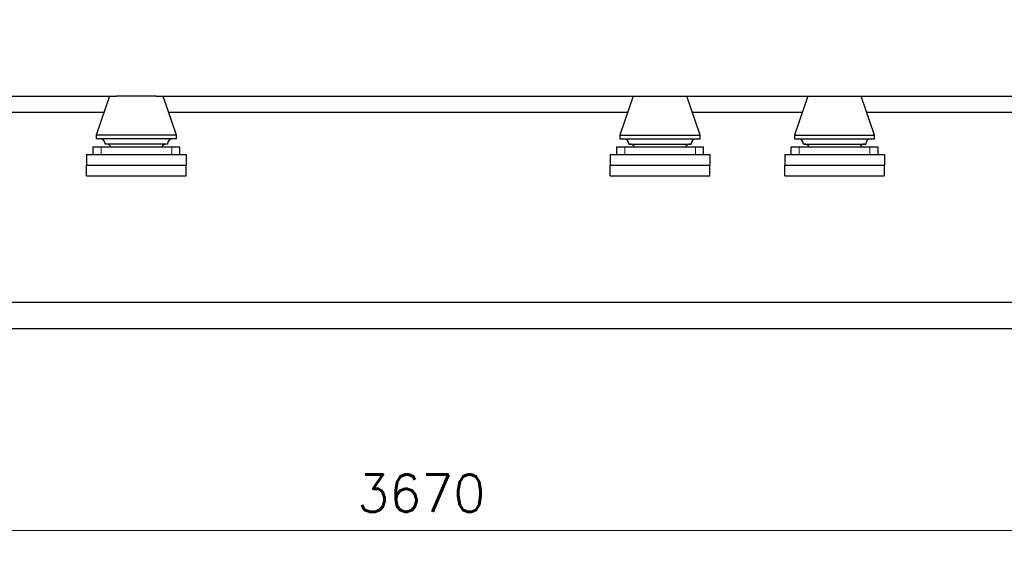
# Model space of a CAD drawing. Header units: inches. Extents: x 0 to 17820, y -10 to 12600.
# Tile 112 of 125: x 13350 to 16114, y 6923 to 8388. Entities that reach past the tile are written whole.
import ezdxf

# ---------------------------------------------------------------- set-up
doc = ezdxf.new("R2010")
doc.units = ezdxf.units.IN
doc.layers.add('1', color=7, linetype='Continuous', true_color=0xffffff)
doc.layers.add('254', color=7, linetype='Continuous', true_color=0xffffff)
doc.styles.add('latin_extended', font='simplex.shx')
doc.dimstyles.get("Standard").update_dxf_attribs({"dimtxt": 0.18, "dimasz": 0.18, "dimexe": 0.18, "dimexo": 0.0625, "dimgap": 0.09, "dimtad": 0, "dimtih": 1, "dimtoh": 1, "dimdec": 4, "dimzin": 0, "dimdsep": 46, "dimtxsty": 'Standard', "dimcen": 0.09, "dimadec": 0, "dimazin": 0, "dimtfac": 1, "dimtdec": 4, "dimtofl": 0, "dimtmove": 0, "dimatfit": 3, "dimfxl": 1, "dimtolj": 1, "dimtzin": 0, "dimarcsym": 0})

# ---------------------------------------------------------------- blocks, each defined once
blk = doc.blocks.new('_U5')
at = {"layer": '254', "color": 3, "linetype": 'Continuous', "lineweight": 13, "transparency": 16777216}
for p, q in [((12647.1, 8393.6), (12647.1, 6922.7)), ((16317.1, 8393.6), (16317.1, 6922.7)), ((12752.1, 6952.7), (16212.1, 6952.7))]:
    blk.add_line(p, q, dxfattribs=at)
at = {"layer": '254', "color": 3, "transparency": 16777216}
for points in [[(12752.1, 6970.2), (12752.1, 6935.2), (12647.1, 6952.7)], [(16212.1, 6935.2), (16212.1, 6970.2), (16317.1, 6952.7)]]:
    blk.add_solid(points, dxfattribs=at)
at = {"layer": 'Defpoints', "color": 0, "transparency": 16777216}
for p in [(12647.1, 8423.6), (16317.1, 8423.6), (16317.1, 6952.7)]:
    blk.add_point(p, dxfattribs=at)
at = {"layer": '254', "color": 2, "lineweight": 13, "transparency": 16777216, "insert": (14297.1, 7110.2), "char_height": 105, "attachment_point": 1, "style": 'latin_extended'}
blk.add_mtext('\\A1;3670', dxfattribs=at)

msp = doc.modelspace()

# ---------------------------------------------------------------- linework, layer by layer
at = {"layer": '1', "color": 2, "linetype": 'Continuous', "lineweight": 25}
for p, q in [((13243.032, 8173.649), (13621.271, 8173.649)), ((13602.116, 8173.649), (13564.616, 8063.649)), ((13677.116, 8173.649), (13621.209, 8173.649)), ((13733.022, 8173.649), (13677.116, 8173.649)), ((13733.034, 8173.649), (15091.164, 8173.649)), ((13789.616, 8063.649), (13752.116, 8173.649)), ((15072.116, 8173.649), (15034.616, 8063.649)), ((15091.214, 8173.649), (15203.017, 8173.649)), ((15202.984, 8173.649), (15581.166, 8173.649)), ((15259.616, 8063.649), (15222.116, 8173.649)), ((15562.116, 8173.649), (15524.616, 8063.649)), ((15581.214, 8173.649), (15693.017, 8173.649)), ((15692.986, 8173.649), (16317.116, 8173.649)), ((15749.616, 8063.649), (15712.116, 8173.649)), ((13277.508, 8128.649), (13586.827, 8128.649)), ((13767.483, 8128.649), (15056.752, 8128.649)), ((15237.408, 8128.649), (15546.727, 8128.649)), ((15727.442, 8128.649), (16317.116, 8128.649)), ((13677.116, 8063.649), (13564.616, 8063.649)), ((13564.616, 8063.649), (13564.616, 8053.649)), ((13677.116, 8053.649), (13564.616, 8053.649)), ((13789.616, 8063.649), (13677.116, 8063.649)), ((13789.616, 8053.649), (13677.116, 8053.649)), ((13789.616, 8053.649), (13789.616, 8063.649)), ((15034.616, 8063.649), (15259.616, 8063.649)), ((15034.616, 8063.649), (15034.616, 8053.649)), ((15034.616, 8053.649), (15259.616, 8053.649)), ((15259.616, 8053.649), (15259.616, 8063.649)), ((15524.616, 8063.649), (15749.616, 8063.649)), ((15524.616, 8063.649), (15524.616, 8053.649)), ((15524.616, 8053.649), (15749.616, 8053.649)), ((15749.616, 8053.649), (15749.616, 8063.649)), ((13577.922, 8029.649), (13554.616, 8029.649)), ((13554.616, 8029.649), (13554.616, 8009.649)), ((13776.309, 8029.649), (13577.922, 8029.649)), ((13677.116, 8038.649), (13589.616, 8038.649)), ((13764.616, 8038.649), (13677.116, 8038.649)), ((13799.616, 8029.649), (13776.309, 8029.649)), ((13799.616, 8009.649), (13799.616, 8029.649)), ((15047.922, 8029.649), (15024.616, 8029.649)), ((15024.616, 8029.649), (15024.616, 8009.649)), ((15246.309, 8029.649), (15047.922, 8029.649)), ((15059.616, 8038.649), (15234.616, 8038.649)), ((15269.616, 8029.649), (15246.309, 8029.649)), ((15269.616, 8009.649), (15269.616, 8029.649)), ((15537.922, 8029.649), (15514.616, 8029.649)), ((15514.616, 8029.649), (15514.616, 8009.649)), ((15736.309, 8029.649), (15537.922, 8029.649)), ((15549.616, 8038.649), (15724.616, 8038.649)), ((15759.616, 8029.649), (15736.309, 8029.649)), ((15759.616, 8009.649), (15759.616, 8029.649)), ((13537.116, 8009.649), (13537.116, 7979.649)), ((13537.116, 8009.649), (13817.116, 8009.649)), ((13817.116, 8009.649), (13817.116, 7979.649)), ((15007.116, 8009.649), (15007.116, 7979.649)), ((15007.116, 8009.649), (15287.116, 8009.649)), ((15287.116, 8009.649), (15287.116, 7979.649)), ((15497.116, 8009.649), (15497.116, 7979.649)), ((15497.116, 8009.649), (15777.116, 8009.649)), ((15777.116, 8009.649), (15777.116, 7979.649)), ((13537.116, 7979.649), (13817.116, 7979.649)), ((13537.116, 7949.649), (13537.116, 7979.649)), ((13537.116, 7979.649), (13817.116, 7979.649)), ((13817.116, 7949.649), (13817.116, 7979.649)), ((15007.116, 7979.649), (15287.116, 7979.649)), ((15007.116, 7949.649), (15007.116, 7979.649)), ((15007.116, 7979.649), (15287.116, 7979.649)), ((15287.116, 7949.649), (15287.116, 7979.649)), ((15497.116, 7979.649), (15777.116, 7979.649)), ((15497.116, 7949.649), (15497.116, 7979.649)), ((15497.116, 7979.649), (15777.116, 7979.649)), ((15777.116, 7949.649), (15777.116, 7979.649)), ((13537.116, 7949.649), (13817.116, 7949.649)), ((15007.116, 7949.649), (15287.116, 7949.649)), ((15497.116, 7949.649), (15777.116, 7949.649)), ((12607.116, 7594.082), (16317.116, 7594.082)), ((12607.116, 7520.649), (16317.116, 7520.649))]:
    msp.add_line(p, q, dxfattribs=at)
at = {"layer": '1', "color": 110, "linetype": 'Continuous', "lineweight": 13}
for p, q in [((13577.922, 8009.649), (13577.922, 8029.649)), ((13776.309, 8009.649), (13776.309, 8029.649)), ((15047.922, 8009.649), (15047.922, 8029.649)), ((15246.309, 8009.649), (15246.309, 8029.649)), ((15537.922, 8009.649), (15537.922, 8029.649)), ((15736.309, 8009.649), (15736.309, 8029.649))]:
    msp.add_line(p, q, dxfattribs=at)
at = {"layer": '1', "color": 2, "linetype": 'Continuous', "lineweight": 25}
for centre, start, end in [((13574.616, 8038.649), 0, 90), ((13779.616, 8038.649), 90, 180), ((15044.616, 8038.649), 0, 90), ((15249.616, 8038.649), 90, 180), ((15534.616, 8038.649), 0, 90), ((15739.616, 8038.649), 90, 180), ((13592.116, 8023.649), 23.578178, 90), ((13762.116, 8023.649), 90, 156.421822), ((15062.116, 8023.649), 23.578178, 90), ((15232.116, 8023.649), 90, 156.421822), ((15552.116, 8023.649), 23.578178, 90), ((15722.116, 8023.649), 90, 156.421822)]:
    msp.add_arc(centre, 15, start, end, dxfattribs=at)

# ---------------------------------------------------------------- dimensions: what is measured, and where the dimension line sits
at = {"layer": '254', "color": 2, "linetype": 'Continuous', "lineweight": 13}
dim = msp.add_linear_dim(base=(16317.116, 6952.662), p1=(12647.116, 8423.649), p2=(16317.116, 8423.649), dimstyle='Standard', override={"dimscale": 30, "dimtxt": 3.5, "dimasz": 3.5, "dimexe": 1, "dimexo": 1, "dimgap": 1.75, "dimtad": 1, "dimtih": 1, "dimtoh": 0, "dimdec": 2, "dimlfac": 1, "dimzin": 8, "dimdsep": 46, "dimlunit": 2, "dimtxsty": 'latin_extended', "dimsah": 1, "dimse1": 0, "dimse2": 0, "dimsd1": 0, "dimsd2": 0, "dimclrd": 3, "dimclre": 3, "dimclrt": 2, "dimtol": 0, "dimtm": -0.1, "dimtfac": 0.714286, "dimtdec": 3, "dimtofl": 1, "dimtmove": 0, "dimtzin": 8, "dimlwd": 13, "dimlwe": 13}, dxfattribs=at)
dim.commit()
dim.dimension.update_dxf_attribs({"geometry": '_U5', "text_midpoint": (14482.116, 6952.662), "dimtype": 160})

doc.saveas('drawing.dxf')
